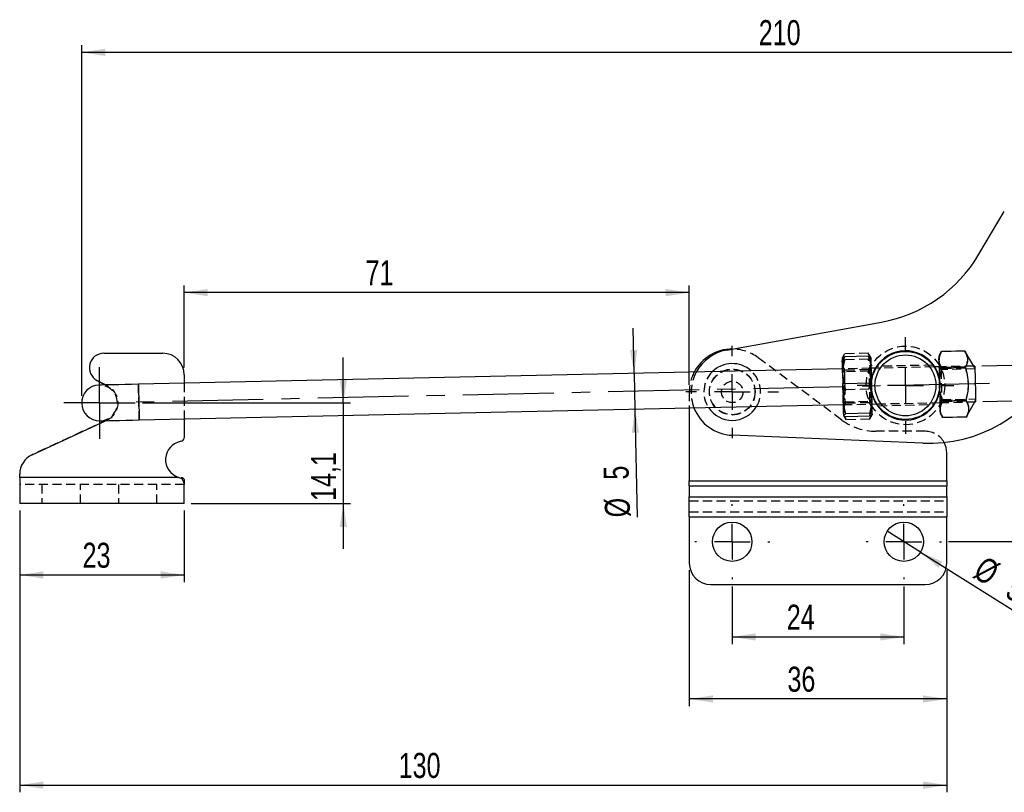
# Model space of a CAD drawing. Extents: x 82 to 397, y 14 to 279.
# Tile 4 of 38: x 83 to 220, y 171 to 279. Entities that reach past the tile are written whole.
import ezdxf

# ---------------------------------------------------------------- set-up
doc = ezdxf.new("R2010")
doc.units = 0
doc.linetypes.add('CENTERX2', pattern=[20.32, 12.7, -2.54, 2.54, -2.54])
doc.linetypes.add('HIDDEN', pattern=[1.905, 1.27, -0.635])
doc.layers.get('0').update_dxf_attribs({"linetype": 'CONTINUOUS'})
doc.styles.add('SLDTEXTSTYLE0', font='TXT', dxfattribs={"width": 0.75})
doc.dimstyles.new('SLDDIMSTYLE0', dxfattribs={"dimtxt": 3.5, "dimasz": 3.302, "dimexe": 0, "dimexo": 0.0625, "dimgap": 0.875, "dimtad": 1, "dimdec": 1, "dimrnd": 1e-09, "dimzin": 12, "dimtxsty": 'SLDTEXTSTYLE0', "dimsah": 1, "dimcen": 0.09, "dimazin": 3, "dimtfac": 1, "dimtdec": 1, "dimtmove": 0, "dimatfit": 3, "dimtolj": 1, "dimtzin": 12})
doc.dimstyles.new('SLDDIMSTYLE1', dxfattribs={"dimtxt": 3.5, "dimasz": 3.302, "dimexe": 0, "dimexo": 0.0625, "dimgap": 0.875, "dimtad": 1, "dimdec": 0, "dimrnd": 1e-09, "dimzin": 12, "dimtxsty": 'SLDTEXTSTYLE0', "dimsah": 1, "dimcen": 0.09, "dimazin": 3, "dimtfac": 1, "dimtofl": 0, "dimtmove": 0, "dimatfit": 3, "dimtolj": 1, "dimtzin": 12})
doc.dimstyles.new('SLDDIMSTYLE2', dxfattribs={"dimtxt": 3.5, "dimasz": 3.302, "dimexe": 0, "dimexo": 0.0625, "dimgap": 0.875, "dimtad": 1, "dimdec": 3, "dimrnd": 1e-09, "dimzin": 12, "dimtxsty": 'SLDTEXTSTYLE0', "dimsah": 1, "dimcen": 0.09, "dimazin": 3, "dimtfac": 1, "dimtdec": 3, "dimtofl": 0, "dimtmove": 0, "dimatfit": 3, "dimtolj": 1, "dimtzin": 12})
doc.dimstyles.new('SLDDIMSTYLE3', dxfattribs={"dimtxt": 3.5, "dimasz": 3.302, "dimexe": 0, "dimexo": 0.0625, "dimgap": 0.875, "dimtad": 1, "dimdec": 3, "dimrnd": 1e-09, "dimzin": 12, "dimtxsty": 'SLDTEXTSTYLE0', "dimsah": 1, "dimcen": 0.09, "dimazin": 3, "dimtfac": 1, "dimtdec": 3, "dimtmove": 0, "dimatfit": 3, "dimtolj": 1, "dimtzin": 12})
doc.dimstyles.new('SLDDIMSTYLE4', dxfattribs={"dimtxt": 3.5, "dimasz": 3.302, "dimexe": 0, "dimexo": 0.0625, "dimgap": 0.875, "dimtad": 1, "dimdec": 3, "dimrnd": 1e-09, "dimzin": 12, "dimtxsty": 'SLDTEXTSTYLE0', "dimblk1": 'NONE', "dimsah": 1, "dimcen": 0, "dimazin": 3, "dimtfac": 1, "dimtdec": 3, "dimtmove": 0, "dimatfit": 3, "dimtolj": 1, "dimtzin": 12})

# ---------------------------------------------------------------- blocks, each defined once
blk = doc.blocks.new('_D')
at = {"color": 179, "linetype": 'CONTINUOUS'}
for p, q in [((127.88, 225.35), (127.88, 231.7)), ((99.79, 225.35), (128.88, 225.35)), ((127.88, 225.35), (127.88, 211.29)), ((106.62, 211.29), (128.88, 211.29)), ((127.88, 211.29), (127.88, 204.94))]:
    blk.add_line(p, q, dxfattribs=at)
for points in [[(127.88, 225.35), (128.39, 228.65), (127.37, 228.65)], [(127.88, 211.29), (127.37, 207.99), (128.39, 207.99)]]:
    blk.add_solid(points, dxfattribs=at)
at = {"color": 179, "linetype": 'CONTINUOUS', "insert": (123.37, 211.64, 0.1), "char_height": 3.5, "attachment_point": 1, "rotation": 90, "style": 'SLDTEXTSTYLE0'}
blk.add_mtext('14,1', dxfattribs=at)
blk = doc.blocks.new('_D_1')
at = {"color": 179, "linetype": 'CONTINUOUS'}
for p, q in [((279.96, 267.7), (309, 267.7)), ((308, 267.7), (308, 205.95)), ((212.52, 205.95), (309, 205.95))]:
    blk.add_line(p, q, dxfattribs=at)
for points in [[(308, 267.7), (307.49, 264.4), (308.51, 264.4)], [(308, 205.95), (308.51, 209.25), (307.49, 209.25)]]:
    blk.add_solid(points, dxfattribs=at)
at = {"color": 179, "linetype": 'CONTINUOUS', "insert": (303.49, 229.33, 0.1), "char_height": 3.5, "attachment_point": 1, "rotation": 90, "style": 'SLDTEXTSTYLE0'}
blk.add_mtext('62', dxfattribs=at)
blk = doc.blocks.new('_D_2')
at = {"color": 179, "linetype": 'CONTINUOUS'}
for p, q in [((91.29, 226.35), (91.29, 275.39)), ((301.74, 274.39), (91.29, 274.39)), ((301.74, 256.27), (301.74, 275.39))]:
    blk.add_line(p, q, dxfattribs=at)
for points in [[(91.29, 274.39), (94.59, 273.88), (94.59, 274.9)], [(301.74, 274.39), (298.44, 274.9), (298.44, 273.88)]]:
    blk.add_solid(points, dxfattribs=at)
at = {"color": 179, "linetype": 'CONTINUOUS', "insert": (185.98, 278.9, 0.1), "char_height": 3.5, "attachment_point": 1, "style": 'SLDTEXTSTYLE0'}
blk.add_mtext('210', dxfattribs=at)
blk = doc.blocks.new('_D_3')
at = {"color": 179, "linetype": 'CONTINUOUS'}
for p, q in [((176.27, 201.95), (176.27, 182.95)), ((212.27, 201.95), (212.27, 182.95)), ((212.27, 183.95), (176.27, 183.95))]:
    blk.add_line(p, q, dxfattribs=at)
for points in [[(176.27, 183.95), (179.57, 183.44), (179.57, 184.45)], [(212.27, 183.95), (208.97, 184.45), (208.97, 183.44)]]:
    blk.add_solid(points, dxfattribs=at)
at = {"color": 179, "linetype": 'CONTINUOUS', "insert": (189.99, 188.46, 0.1), "char_height": 3.5, "attachment_point": 1, "style": 'SLDTEXTSTYLE0'}
blk.add_mtext('36', dxfattribs=at)
blk = doc.blocks.new('_D_4')
at = {"color": 179, "linetype": 'CONTINUOUS'}
for p, q in [((82.62, 210.29), (82.62, 200.29)), ((105.62, 210.29), (105.62, 200.29)), ((82.62, 201.29), (105.62, 201.29))]:
    blk.add_line(p, q, dxfattribs=at)
for points in [[(82.62, 201.29), (85.92, 200.78), (85.92, 201.8)], [(105.62, 201.29), (102.32, 201.8), (102.32, 200.78)]]:
    blk.add_solid(points, dxfattribs=at)
at = {"color": 179, "linetype": 'CONTINUOUS', "insert": (91.41, 205.8, 0.1), "char_height": 3.5, "attachment_point": 1, "style": 'SLDTEXTSTYLE0'}
blk.add_mtext('23', dxfattribs=at)
blk = doc.blocks.new('_D_5')
at = {"color": 179, "linetype": 'CONTINUOUS'}
for p, q in [((82.62, 210.29), (82.62, 170.89)), ((212.27, 201.95), (212.27, 170.89)), ((82.62, 171.89), (212.27, 171.89))]:
    blk.add_line(p, q, dxfattribs=at)
for points in [[(82.62, 171.89), (85.92, 171.38), (85.92, 172.4)], [(212.27, 171.89), (208.97, 172.4), (208.97, 171.38)]]:
    blk.add_solid(points, dxfattribs=at)
at = {"color": 179, "linetype": 'CONTINUOUS', "insert": (135.62, 176.4, 0.1), "char_height": 3.5, "attachment_point": 1, "style": 'SLDTEXTSTYLE0'}
blk.add_mtext('130', dxfattribs=at)
blk = doc.blocks.new('_D_6')
at = {"color": 179, "linetype": 'CONTINUOUS'}
for p, q in [((234.51, 230.91), (234.37, 237.26)), ((217.2, 230.54), (235.51, 230.94)), ((234.62, 225.92), (234.51, 230.91)), ((217.31, 225.54), (235.62, 225.94)), ((234.62, 225.92), (234.89, 213.37))]:
    blk.add_line(p, q, dxfattribs=at)
for points in [[(234.51, 230.91), (234.95, 234.23), (233.93, 234.2)], [(234.62, 225.92), (234.18, 222.6), (235.2, 222.63)]]:
    blk.add_solid(points, dxfattribs=at)
at = {"color": 179, "linetype": 'CONTINUOUS', "char_height": 3.5, "attachment_point": 1, "rotation": 91.2464, "style": 'SLDTEXTSTYLE0'}
for s, insert in [('5', (230.21, 218.55, 0.1)), ('%%c', (230.38, 213.28, 0.1))]:
    blk.add_mtext(s, dxfattribs=dict(at, insert=insert))
blk = doc.blocks.new('_D_7')
at = {"color": 179, "linetype": 'CONTINUOUS'}
for p, q in [((182.27, 199.7), (182.27, 191.62)), ((206.27, 199.7), (206.27, 191.62)), ((182.27, 192.62), (206.27, 192.62))]:
    blk.add_line(p, q, dxfattribs=at)
for points in [[(182.27, 192.62), (185.57, 192.12), (185.57, 193.13)], [(206.27, 192.62), (202.97, 193.13), (202.97, 192.12)]]:
    blk.add_solid(points, dxfattribs=at)
at = {"color": 179, "linetype": 'CONTINUOUS', "insert": (189.9, 197.14, 0.1), "char_height": 3.5, "attachment_point": 1, "style": 'SLDTEXTSTYLE0'}
blk.add_mtext('24', dxfattribs=at)
blk = doc.blocks.new('_D_8')
at = {"color": 179, "linetype": 'CONTINUOUS'}
for q in [(203.94, 207.41), (227.59, 192.53)]:
    blk.add_line((208.6, 204.48), q, dxfattribs=at)
blk.add_solid([(208.6, 204.48), (211.12, 202.29), (211.66, 203.15)], dxfattribs=at)
at = {"color": 179, "linetype": 'CONTINUOUS', "char_height": 3.5, "attachment_point": 1, "rotation": 327.8321, "style": 'SLDTEXTSTYLE0'}
for s, insert in [('%%c', (217.63, 204.09, 0.1)), ('5,5', (222.13, 201.33, 0.1))]:
    blk.add_mtext(s, dxfattribs=dict(at, insert=insert))
blk = doc.blocks.new('_NONE')
blk = doc.blocks.new('_D_9')
at = {"color": 179, "linetype": 'CONTINUOUS'}
for p, q in [((168.56, 229.48), (168.42, 235.83)), ((168.56, 229.48), (168.66, 224.48)), ((168.66, 224.48), (168.99, 209.4))]:
    blk.add_line(p, q, dxfattribs=at)
for points in [[(168.56, 229.48), (168.99, 232.79), (167.98, 232.77)], [(168.66, 224.48), (168.23, 221.17), (169.24, 221.19)]]:
    blk.add_solid(points, dxfattribs=at)
at = {"color": 179, "linetype": 'CONTINUOUS', "char_height": 3.5, "attachment_point": 1, "rotation": 91.2464, "style": 'SLDTEXTSTYLE0'}
for s, insert in [('5', (164.31, 214.58, 0.1)), ('%%c', (164.48, 209.31, 0.1))]:
    blk.add_mtext(s, dxfattribs=dict(at, insert=insert))
blk = doc.blocks.new('_D_10')
at = {"color": 179, "linetype": 'CONTINUOUS'}
for p, q in [((105.62, 230.3), (105.62, 241.79)), ((176.27, 227.89), (176.27, 241.79)), ((176.27, 240.79), (105.62, 240.79))]:
    blk.add_line(p, q, dxfattribs=at)
for points in [[(105.62, 240.79), (108.92, 240.28), (108.92, 241.3)], [(176.27, 240.79), (172.97, 241.3), (172.97, 240.28)]]:
    blk.add_solid(points, dxfattribs=at)
at = {"color": 179, "linetype": 'CONTINUOUS', "insert": (130.98, 245.3, 0.1), "char_height": 3.5, "attachment_point": 1, "style": 'SLDTEXTSTYLE0'}
blk.add_mtext('71', dxfattribs=at)
blk = doc.blocks.new('SW_CENTERMARKSYMBOL_0')
at = {"color": 0, "linetype": 'CONTINUOUS'}
for p, q in [((0, 5), (0, 6.7625)), ((0, 0), (0, 2.5)), ((-5, 0), (-6.7625, 0)), ((0, 0), (-2.5, 0)), ((0, 0), (0, -2.5)), ((0, 0), (2.5, 0)), ((5, 0), (6.7625, 0)), ((0, -5), (0, -6.7625))]:
    blk.add_line(p, q, dxfattribs=at)
blk = doc.blocks.new('SW_CENTERMARKSYMBOL_1')
at = {"color": 0, "linetype": 'CONTINUOUS'}
for p, q in [((0, 5), (0, 6.46875)), ((0, 0), (0, 2.5)), ((-5, 0), (-6.46875, 0)), ((0, 0), (-2.5, 0)), ((0, 0), (0, -2.5)), ((0, 0), (2.5, 0)), ((5, 0), (6.46875, 0)), ((0, -5), (0, -6.46875))]:
    blk.add_line(p, q, dxfattribs=at)
blk = doc.blocks.new('SW_CENTERMARKSYMBOL_3')
at = {"color": 0, "linetype": 'CONTINUOUS'}
for p, q in [((0, 2.5), (0, 5)), ((0, 0), (0, 2.5)), ((-2.5, 0), (-5, 0)), ((0, 0), (-2.5, 0)), ((0, 0), (0, -2.5)), ((0, 0), (2.5, 0)), ((2.5, 0), (5, 0)), ((0, -2.5), (0, -5))]:
    blk.add_line(p, q, dxfattribs=at)
blk = doc.blocks.new('SW_CENTERMARKSYMBOL_4')
at = {"color": 0, "linetype": 'CONTINUOUS'}
for p, q in [((0, 5), (0, 5.25)), ((0, 0), (0, 2.5)), ((-5, 0), (-5.25, 0)), ((0, 0), (-2.5, 0)), ((0, 0), (0, -2.5)), ((0, 0), (2.5, 0)), ((5, 0), (5.25, 0)), ((0, -5), (0, -5.25))]:
    blk.add_line(p, q, dxfattribs=at)
blk = doc.blocks.new('SW_CENTERMARKSYMBOL_5')
at = {"color": 0, "linetype": 'CONTINUOUS'}
for p, q in [((0, 5), (0, 5.25)), ((0, 0), (0, 2.5)), ((-5, 0), (-5.25, 0)), ((0, 0), (-2.5, 0)), ((0, 0), (0, -2.5)), ((0, 0), (2.5, 0)), ((5, 0), (5.25, 0)), ((0, -5), (0, -5.25))]:
    blk.add_line(p, q, dxfattribs=at)

msp = doc.modelspace()

# ---------------------------------------------------------------- linework, layer by layer
at = {"color": 7, "linetype": 'CONTINUOUS'}
for p, q in [((216.7785, 246.1464), (220.3209, 252.1306)), ((181.4492, 232.7327), (203.1275, 236.6537)), ((94.3859, 232.3038), (102.6182, 232.3038)), ((201.2867, 231.8826), (198.002, 231.8111)), ((211.5145, 232.5329), (211.1708, 231.9065)), ((214.7992, 232.6044), (211.5145, 232.5329)), ((216.0683, 230.5127), (214.7992, 232.6044)), ((197.6816, 230.1126), (99.2299, 227.9705)), ((202.3894, 230.2151), (201.6807, 230.1996)), ((211.2034, 230.4068), (210.4946, 230.3914)), ((214.8494, 230.2955), (211.5647, 230.2241)), ((216.2022, 230.5156), (216.0683, 230.5127)), ((105.6182, 229.3038), (105.6182, 228.1095)), ((94.596, 227.8697), (93.4224, 228.5062)), ((201.3688, 228.1069), (198.0841, 228.0355)), ((99.3387, 222.9717), (197.7904, 225.1138)), ((176.27, 224.6456), (176.27, 214.481)), ((201.7894, 225.2008), (202.4982, 225.2162)), ((210.6034, 225.3926), (211.3122, 225.408)), ((214.9499, 225.6778), (211.6652, 225.6063)), ((215.0001, 223.369), (216.177, 225.5139)), ((216.177, 225.5139), (216.311, 225.5168)), ((105.6182, 223.1083), (105.6182, 220.4819)), ((201.46, 223.9168), (198.1753, 223.8453)), ((201.469, 223.5023), (198.1843, 223.4309)), ((211.3448, 223.9084), (211.7154, 223.2975)), ((215.0001, 223.369), (211.7154, 223.2975)), ((84.3545, 218.1045), (94.6127, 222.8689)), ((208.9068, 219.7231), (182.2671, 220.8337)), ((212.27, 214.481), (212.27, 218.3891)), ((82.6182, 214.9392), (82.6182, 215.3837)), ((82.6182, 214.9392), (82.6182, 211.2892)), ((104.8478, 214.9392), (82.6182, 214.9392)), ((105.1988, 214.7927), (104.8478, 214.9392)), ((105.1988, 214.8991), (105.1988, 214.7927)), ((105.6182, 214.6631), (105.6182, 213.9316)), ((105.6182, 211.2892), (105.6182, 213.9316)), ((176.27, 214.481), (212.27, 214.481)), ((176.27, 213.7739), (176.27, 214.481)), ((176.27, 213.7739), (212.27, 213.7739)), ((176.27, 213.7739), (176.27, 212.2384)), ((212.27, 214.481), (212.27, 213.7739)), ((212.27, 212.2384), (212.27, 213.7739)), ((176.27, 209.4099), (176.27, 212.2384)), ((176.27, 212.2384), (212.27, 212.2384)), ((212.27, 212.2384), (212.27, 209.4099)), ((105.6182, 211.2892), (82.6182, 211.2892)), ((176.27, 209.4099), (176.27, 202.9453)), ((176.27, 209.4099), (212.27, 209.4099)), ((212.27, 202.9453), (212.27, 209.4099)), ((179.27, 199.9453), (209.27, 199.9453))]:
    msp.add_line(p, q, dxfattribs=at)
at = {"color": 7, "linetype": 'HIDDEN'}
for p, q in [((197.6068, 222.9678), (185.8486, 231.705)), ((197.9927, 232.2387), (197.649, 231.6123)), ((197.649, 231.6123), (197.6493, 231.5961)), ((201.2774, 232.3102), (197.9927, 232.2387)), ((201.2957, 231.4681), (198.011, 231.3967)), ((201.648, 231.6993), (201.2774, 232.3102)), ((201.648, 231.6993), (201.6484, 231.6831)), ((214.7992, 232.6033), (211.5145, 232.5318)), ((211.5151, 232.534), (211.5145, 232.5329)), ((214.7992, 232.6044), (214.7985, 232.6055)), ((201.6807, 230.1996), (197.6816, 230.1126)), ((197.9502, 229.7184), (197.6822, 230.0839)), ((201.3276, 230.0013), (198.0429, 229.9299)), ((201.6813, 230.1709), (201.4295, 229.7941)), ((210.4946, 230.3914), (202.3894, 230.2151)), ((210.3324, 230.6379), (202.5492, 230.4686)), ((216.0683, 230.5127), (211.2034, 230.4068)), ((211.472, 230.0126), (211.204, 230.3781)), ((216.2109, 230.1157), (211.472, 230.0126)), ((214.8475, 230.3824), (211.5628, 230.311)), ((214.8513, 230.2075), (211.5666, 230.1361)), ((216.2073, 230.2836), (216.0683, 230.5127)), ((201.4295, 229.7941), (197.9502, 229.7184)), ((93.4224, 228.5062), (95.0252, 227.637)), ((95.0252, 227.637), (94.596, 227.8697)), ((105.6182, 228.1095), (105.6182, 223.1083)), ((201.3869, 227.278), (198.1022, 227.2065)), ((176.27, 226.8891), (176.27, 224.6456)), ((211.5634, 225.8136), (216.3023, 225.9167)), ((197.7897, 225.1425), (198.0416, 225.5194)), ((197.7904, 225.1138), (201.7894, 225.2008)), ((198.0416, 225.5194), (201.5208, 225.5951)), ((201.4281, 225.3836), (198.1434, 225.3121)), ((201.5208, 225.5951), (201.7888, 225.2296)), ((202.4982, 225.2162), (210.6034, 225.3926)), ((202.6649, 224.9698), (210.4457, 225.1391)), ((211.3115, 225.4368), (211.5634, 225.8136)), ((211.3122, 225.408), (216.177, 225.5139)), ((214.948, 225.7658), (211.6633, 225.6943)), ((214.9518, 225.5909), (211.6671, 225.5195)), ((216.177, 225.5139), (216.3059, 225.7488)), ((197.8226, 223.6303), (197.823, 223.6142)), ((197.823, 223.6142), (198.1936, 223.0033)), ((201.4783, 223.0748), (201.822, 223.7012)), ((201.8217, 223.7173), (201.822, 223.7012)), ((215.0001, 223.3701), (211.7154, 223.2986)), ((211.7154, 223.2975), (211.7161, 223.2964)), ((214.9995, 223.3678), (215.0001, 223.369)), ((215.0001, 223.3701), (215.0247, 223.4258)), ((94.8808, 222.9934), (84.3545, 218.1045)), ((94.6127, 222.8689), (94.8808, 222.9934)), ((201.4783, 223.0748), (198.1936, 223.0033)), ((209.27, 221.3891), (202.3783, 221.3891)), ((104.8478, 214.9392), (82.6182, 214.9392)), ((105.6182, 213.9392), (82.6182, 213.9392)), ((85.7182, 213.9392), (85.7182, 211.2892)), ((91.1182, 211.2892), (91.1182, 213.9392)), ((96.4182, 213.9392), (96.4182, 211.2892)), ((101.8182, 211.2892), (101.8182, 213.9392)), ((105.6182, 213.9316), (105.6182, 213.9392)), ((176.27, 214.481), (212.27, 214.481)), ((176.27, 213.7739), (212.27, 213.7739)), ((176.27, 212.2384), (212.27, 212.2384)), ((176.27, 211.6526), (212.27, 211.6526)), ((176.27, 210.117), (212.27, 210.117)), ((176.27, 209.4099), (212.27, 209.4099))]:
    msp.add_line(p, q, dxfattribs=at)
at = {"color": 179, "linetype": 'CENTERX2'}
msp.add_line((218.2561, 228.0597), (97.2848, 225.4276), dxfattribs=at)
at = {"color": 7, "linetype": 'CONTINUOUS', "flags": 128}
for points in [[(197.6493, 231.5961), (197.649, 231.6089), (197.6503, 231.5533), (197.6529, 231.4303), (197.657, 231.242), (197.6625, 230.9916), (197.6692, 230.6834), (197.677, 230.3226), (197.6859, 229.9155)], [(201.6484, 231.6831), (201.6481, 231.6959), (201.6493, 231.6403), (201.652, 231.5173), (201.6561, 231.329), (201.6615, 231.0786), (201.6682, 230.7704), (201.6761, 230.4096), (201.6849, 230.0025)], [(211.1708, 231.9065), (211.1715, 231.8723), (211.1737, 231.7702), (211.1774, 231.6021), (211.1824, 231.3707)], [(211.1824, 231.3707), (211.1887, 231.0801), (211.1963, 230.7352), (211.2048, 230.3419), (211.2143, 229.907), (211.2245, 229.4378), (211.2353, 228.9425), (211.2464, 228.4294), (211.2578, 227.9074)], [(201.6849, 230.0025), (201.6947, 229.556), (201.7051, 229.0778), (201.716, 228.576), (201.7272, 228.0592), (201.7386, 227.5362), (201.7499, 227.0161), (201.761, 226.5077), (201.7716, 226.0196)], [(216.2022, 230.5156), (216.2041, 230.4304), (216.2095, 230.1807), (216.2181, 229.7835), (216.2294, 229.2659), (216.2425, 228.6631), (216.2566, 228.0162), (216.2707, 227.3693), (216.2838, 226.7665), (216.2951, 226.2488), (216.3037, 225.8516), (216.3091, 225.602), (216.311, 225.5168)], [(197.6859, 229.9155), (197.6956, 229.469), (197.706, 228.9908), (197.7169, 228.489), (197.7282, 227.9722), (197.7395, 227.4492), (197.7509, 226.9291), (197.7619, 226.4206), (197.7725, 225.9326)], [(99.2299, 227.9705), (98.2751, 227.9497), (97.3492, 227.9296), (96.4806, 227.9107), (95.6954, 227.8936), (95.0177, 227.8789), (94.4679, 227.8669), (94.0628, 227.8581), (93.8147, 227.8527), (93.7312, 227.8509)], [(211.2578, 227.9074), (211.2691, 227.3855), (211.2803, 226.8724), (211.2911, 226.3771), (211.3013, 225.9079), (211.3107, 225.473), (211.3193, 225.0797), (211.3268, 224.7348), (211.3331, 224.4441)], [(197.7725, 225.9326), (197.7825, 225.4733), (197.7917, 225.0507), (197.8, 224.6719), (197.8071, 224.3434), (197.8131, 224.0709), (197.8177, 223.8589), (197.8209, 223.7112), (197.8226, 223.6303)], [(201.7716, 226.0196), (201.7816, 225.5604), (201.7908, 225.1377), (201.799, 224.7589), (201.8062, 224.4304), (201.8121, 224.1579), (201.8167, 223.9459), (201.8199, 223.7982), (201.8217, 223.7173)], [(211.3331, 224.4441), (211.3382, 224.2128), (211.3418, 224.0446), (211.344, 223.9426), (211.3448, 223.9084)], [(93.84, 222.8521), (93.9235, 222.8539), (94.1716, 222.8593), (94.5767, 222.8681), (95.1264, 222.8801), (95.8042, 222.8948), (96.5893, 222.9119), (97.458, 222.9308), (98.3838, 222.9509), (99.3387, 222.9717)]]:
    msp.add_lwpolyline(points, dxfattribs=at)
at = {"color": 7, "linetype": 'HIDDEN', "flags": 128}
for points in [[(211.472, 230.0126), (211.4739, 229.9275), (211.4793, 229.6793), (211.4878, 229.288), (211.4987, 228.7853), (211.5112, 228.2119), (211.5242, 227.6143), (211.5367, 227.0409), (211.5476, 226.5382), (211.5561, 226.1469), (211.5615, 225.8986), (211.5634, 225.8136)], [(197.9502, 229.7184), (197.9507, 229.6954), (197.9544, 229.524), (197.9615, 229.1982), (197.9714, 228.7445), (197.9832, 228.1996), (197.9961, 227.6077), (198.009, 227.0167), (198.0208, 226.4744), (198.0306, 226.0249), (198.0375, 225.7045), (198.0411, 225.5392), (198.0416, 225.5194)], [(201.4337, 229.5997), (201.43, 229.7711), (201.4295, 229.7941)], [(201.5208, 225.5951), (201.5204, 225.6149), (201.5168, 225.7802), (201.5098, 226.1006), (201.5, 226.5501), (201.4882, 227.0924), (201.4754, 227.6834), (201.4625, 228.2753), (201.4506, 228.8202), (201.4408, 229.2739), (201.4337, 229.5997)], [(99.3387, 222.9717), (99.3368, 223.0569), (99.3314, 223.3066), (99.3227, 223.7038), (99.3115, 224.2214), (99.2984, 224.8242), (99.2843, 225.4711), (99.2702, 226.118), (99.2571, 226.7208), (99.2458, 227.2385), (99.2372, 227.6357), (99.2318, 227.8854), (99.2299, 227.9705)]]:
    msp.add_lwpolyline(points, dxfattribs=at)
at = {"color": 8, "linetype": 'CONTINUOUS', "flags": 128}
msp.add_lwpolyline([(99.2299, 227.9705), (99.2318, 227.8854), (99.2372, 227.6357), (99.2458, 227.2385), (99.2571, 226.7208), (99.2702, 226.118), (99.2843, 225.4711), (99.2984, 224.8242), (99.3115, 224.2214), (99.3227, 223.7038), (99.3314, 223.3066), (99.3368, 223.0569), (99.3387, 222.9717)], dxfattribs=at)
at = {"color": 7, "linetype": 'HIDDEN'}
for centre, radius in [((206.4964, 227.8038), 5.5), ((182.27, 226.8891), 3.2), ((182.27, 226.8891), 3.175), ((182.27, 226.8891), 1.5)]:
    msp.add_circle(centre, radius, dxfattribs=at)
at = {"color": 7, "linetype": 'CONTINUOUS'}
for centre, radius in [((206.4964, 227.8038), 4.7625), ((206.4964, 227.8038), 4.2625), ((182.27, 205.9453), 2.75), ((206.27, 205.9453), 2.75)]:
    msp.add_circle(centre, radius, dxfattribs=at)
for centre, radius, start, end in [((199.5679, 256.3343), 20, 280.252247, 329.376315), ((182.27, 226.8891), 6, 89.590927, 152.478738), ((182.517, 226.8285), 6, 100.252247, 151.758051), ((94.386, 230.2828), 2.021, 90, 241.52583), ((102.6182, 229.3038), 3, 0, 90), ((206.4964, 227.8038), 4.85, 32.274915, 150.217977), ((182.27, 226.8891), 3.9688, 47.929821, 134.563071), ((209.7399, 239.7057), 20, 267.612674, 332.398658), ((93.7856, 225.3515), 2.5, 91.246446, 271.246446), ((182.517, 226.8285), 6, 201.189499, 267.612674), ((182.27, 226.8891), 3.9688, 213.405323, 270), ((182.27, 226.8891), 3.9688, 270, 329.08757), ((206.4964, 227.8038), 4.85, 212.274915, 330.217977), ((105.1182, 220.4819), 0.5, 279.281799, 0), ((105.6182, 217.4224), 2.6, 99.281799, 252.764996), ((209.27, 218.3891), 3, 0, 28.558874), ((85.6182, 215.3837), 3, 114.912156, 180), ((179.27, 202.9453), 3, 180, 270), ((209.27, 202.9453), 3, 270, 0)]:
    msp.add_arc(centre, radius, start, end, dxfattribs=at)
at = {"color": 7, "linetype": 'HIDDEN'}
for centre, radius, start, end in [((182.27, 226.8891), 6, 53.384809, 89.590927), ((206.4964, 227.8038), 4.85, 150.217977, 180), ((206.4964, 227.8038), 4.85, 330.217977, 32.274915), ((182.27, 226.8891), 6, 152.478738, 180), ((182.517, 226.8285), 6, 151.758051, 201.189499), ((182.27, 226.8891), 3.9688, 134.563071, 213.405323), ((182.27, 226.8891), 3.9688, 329.08757, 47.929821), ((93.7856, 225.3515), 2.5, 271.246446, 91.246446), ((93.7856, 225.3515), 2.6, 294.912156, 61.52583), ((206.4964, 227.8038), 4.85, 180, 212.274915), ((202.3783, 229.3891), 8, 233.384809, 270), ((209.27, 218.3891), 3, 28.558874, 90)]:
    msp.add_arc(centre, radius, start, end, dxfattribs=at)
at = {"color": 7, "linetype": 'CONTINUOUS'}
for points, knots in [([(198.002, 231.8111), (197.9029, 231.7753), (197.7029, 231.703), (197.6673, 231.632), (197.6493, 231.5961)], [0, 0, 0, 0, 0.49545781, 1, 1, 1, 1]), ([(197.6859, 229.9155), (197.6853, 229.9603), (197.6812, 230.2992), (197.7453, 230.9398), (197.9159, 231.5189), (198.002, 231.8111)], [0, 0, 0, 0, 0.07004754, 0.53076241, 1, 1, 1, 1]), ([(201.2867, 231.8826), (201.3932, 231.5782), (201.6081, 230.9638), (201.6592, 230.3249), (201.6849, 230.0025)], [0, 0, 0, 0, 0.49545804, 1, 1, 1, 1]), ([(201.6484, 231.6831), (201.6478, 231.688), (201.6438, 231.7252), (201.5643, 231.7936), (201.3798, 231.8528), (201.2867, 231.8826)], [0, 0, 0, 0, 0.07004739, 0.53076242, 1, 1, 1, 1]), ([(211.1824, 231.3707), (211.1823, 231.3981), (211.181, 231.6054), (211.2505, 231.9978), (211.4259, 232.3534), (211.5145, 232.5329)], [0, 0, 0, 0, 0.07004737, 0.53076218, 1, 1, 1, 1]), ([(211.5647, 230.2241), (211.4608, 230.4094), (211.2511, 230.7834), (211.2055, 231.1738), (211.1824, 231.3707)], [0, 0, 0, 0, 0.49545791, 1, 1, 1, 1]), ([(214.7992, 232.6044), (214.9067, 232.4062), (215.1241, 232.0057), (215.2134, 231.4071), (215.1139, 230.8308), (214.9381, 230.475), (214.8494, 230.2955)], [0, 0, 0, 0, 0.26459513, 0.534927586, 0.765332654, 1, 1, 1, 1]), ([(201.6849, 230.0025), (201.6855, 229.9578), (201.6896, 229.6189), (201.6255, 228.9783), (201.4549, 228.3991), (201.3688, 228.1069)], [0, 0, 0, 0, 0.07004757, 0.53076263, 1, 1, 1, 1]), ([(211.2578, 227.9074), (211.2886, 228.5185), (211.328, 229.3015), (211.5221, 230.058), (211.5647, 230.2241)], [0, 0, 0, 0, 0.78047682, 1, 1, 1, 1]), ([(214.8494, 230.2955), (214.8984, 230.1314), (215.0598, 229.5905), (215.2443, 228.6382), (215.2947, 227.2387), (215.0787, 226.2608), (214.9499, 225.6778)], [0, 0, 0, 0, 0.10969117, 0.36148002, 0.61934052, 1, 1, 1, 1]), ([(198.0841, 228.0355), (197.9776, 228.3399), (197.7627, 228.9543), (197.7116, 229.5932), (197.6859, 229.9155)], [0, 0, 0, 0, 0.49545783, 1, 1, 1, 1]), ([(197.7725, 225.9326), (197.8046, 226.4872), (197.8456, 227.1978), (198.0412, 227.8847), (198.0841, 228.0355)], [0, 0, 0, 0, 0.78047666, 1, 1, 1, 1]), ([(201.3688, 228.1069), (201.4183, 227.9582), (201.6436, 227.2804), (201.7155, 226.5723), (201.7716, 226.0196)], [0, 0, 0, 0, 0.21952323, 1, 1, 1, 1]), ([(211.6652, 225.6063), (211.5075, 226.183), (211.3005, 226.9402), (211.266, 227.7211), (211.2578, 227.9074)], [0, 0, 0, 0, 0.76144891, 1, 1, 1, 1]), ([(198.1753, 223.8453), (198.0188, 224.3682), (197.8133, 225.055), (197.7804, 225.7636), (197.7725, 225.9326)], [0, 0, 0, 0, 0.76144881, 1, 1, 1, 1]), ([(201.7716, 226.0196), (201.7711, 225.8504), (201.769, 225.1411), (201.5936, 224.446), (201.46, 223.9168)], [0, 0, 0, 0, 0.23855134, 1, 1, 1, 1]), ([(211.3331, 224.4441), (211.333, 224.4715), (211.3317, 224.6788), (211.4012, 225.0712), (211.5767, 225.4269), (211.6652, 225.6063)], [0, 0, 0, 0, 0.07004765, 0.53076228, 1, 1, 1, 1]), ([(214.9499, 225.6778), (215.0574, 225.4797), (215.2748, 225.0791), (215.3642, 224.4805), (215.2647, 223.9043), (215.0888, 223.5485), (215.0001, 223.369)], [0, 0, 0, 0, 0.264595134, 0.534927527, 0.765332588, 1, 1, 1, 1]), ([(197.8226, 223.6303), (197.823, 223.6352), (197.8254, 223.6725), (197.9019, 223.7443), (198.0836, 223.8114), (198.1753, 223.8453)], [0, 0, 0, 0, 0.07004735, 0.53076261, 1, 1, 1, 1]), ([(198.1843, 223.4309), (198.0838, 223.4623), (197.8808, 223.5259), (197.8421, 223.5953), (197.8226, 223.6303)], [0, 0, 0, 0, 0.495458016, 1, 1, 1, 1]), ([(201.46, 223.9168), (201.5606, 223.8853), (201.7635, 223.8218), (201.8022, 223.7523), (201.8217, 223.7173)], [0, 0, 0, 0, 0.49545799, 1, 1, 1, 1]), ([(201.8217, 223.7173), (201.8214, 223.7124), (201.819, 223.6751), (201.7425, 223.6033), (201.5607, 223.5362), (201.469, 223.5023)], [0, 0, 0, 0, 0.07004739, 0.53076223, 1, 1, 1, 1]), ([(211.7154, 223.2975), (211.6115, 223.4828), (211.4018, 223.8568), (211.3562, 224.2472), (211.3331, 224.4441)], [0, 0, 0, 0, 0.49545795, 1, 1, 1, 1]), ([(105.6182, 214.6631), (105.6134, 214.6768), (105.6036, 214.7046), (105.5642, 214.7575), (105.4379, 214.8492), (105.3006, 214.8778), (105.1988, 214.8991)], [0, 0, 0, 0, 0.0881454, 0.18026611, 0.39266414, 1, 1, 1, 1]), ([(105.6182, 213.9316), (105.6077, 214.026), (105.588, 214.203), (105.5028, 214.4481), (105.3776, 214.6531), (105.2576, 214.7468), (105.1988, 214.7927)], [0, 0, 0, 0, 0.29231564, 0.54801579, 0.77871523, 1, 1, 1, 1])]:
    msp.add_open_spline(points, degree=3, knots=knots, dxfattribs=at)
at = {"color": 7, "linetype": 'HIDDEN'}
for points, knots in [([(197.6493, 231.5961), (197.6499, 231.5912), (197.6539, 231.5541), (197.7334, 231.4857), (197.9179, 231.4265), (198.011, 231.3967)], [0, 0, 0, 0, 0.07004776, 0.53076261, 1, 1, 1, 1]), ([(197.6606, 231.0765), (197.6605, 231.1039), (197.6592, 231.3111), (197.7287, 231.7036), (197.9041, 232.0592), (197.9927, 232.2387)], [0, 0, 0, 0, 0.07004735, 0.5307624, 1, 1, 1, 1]), ([(198.011, 231.3967), (197.9681, 231.2459), (197.7725, 230.559), (197.7314, 229.8484), (197.6994, 229.2938)], [0, 0, 0, 0, 0.21952327, 1, 1, 1, 1]), ([(201.2774, 232.3102), (201.3813, 232.1249), (201.591, 231.7508), (201.6367, 231.3605), (201.6597, 231.1635)], [0, 0, 0, 0, 0.4954579, 1, 1, 1, 1]), ([(201.2957, 231.4681), (201.3948, 231.504), (201.5948, 231.5763), (201.6304, 231.6473), (201.6484, 231.6831)], [0, 0, 0, 0, 0.4954576, 1, 1, 1, 1]), ([(201.6985, 229.3808), (201.6424, 229.9335), (201.5705, 230.6416), (201.3452, 231.3194), (201.2957, 231.4681)], [0, 0, 0, 0, 0.78047678, 1, 1, 1, 1]), ([(211.1815, 231.4136), (211.1814, 231.4399), (211.1803, 231.6393), (211.2449, 231.9979), (211.4102, 232.3218), (211.489, 232.476)], [0, 0, 0, 0, 0.07376192, 0.55890917, 1, 1, 1, 1]), ([(211.5628, 230.311), (211.4591, 230.4891), (211.2497, 230.8487), (211.2044, 231.2242), (211.1815, 231.4136)], [0, 0, 0, 0, 0.49545764, 1, 1, 1, 1]), ([(211.5145, 232.5318), (211.4189, 232.3351), (211.226, 231.9381), (211.1977, 231.5314), (211.1834, 231.3262)], [0, 0, 0, 0, 0.495458, 1, 1, 1, 1]), ([(215.1192, 231.7772), (215.1033, 231.8696), (215.055, 232.1512), (214.902, 232.4216), (214.7992, 232.6033)], [0, 0, 0, 0, 0.32813581, 1, 1, 1, 1]), ([(198.0429, 229.9299), (197.939, 230.1152), (197.7293, 230.4892), (197.6837, 230.8796), (197.6606, 231.0765)], [0, 0, 0, 0, 0.49545778, 1, 1, 1, 1]), ([(201.6597, 231.1635), (201.6598, 231.1362), (201.6611, 230.9289), (201.5916, 230.5365), (201.4162, 230.1808), (201.3276, 230.0013)], [0, 0, 0, 0, 0.07004738, 0.53076259, 1, 1, 1, 1]), ([(201.3276, 230.0013), (201.3774, 229.8373), (201.6042, 229.0899), (201.6777, 228.3094), (201.735, 227.7002)], [0, 0, 0, 0, 0.21952326, 1, 1, 1, 1]), ([(211.1834, 231.3262), (211.1844, 231.2978), (211.1923, 231.0829), (211.2792, 230.6791), (211.4702, 230.3182), (211.5666, 230.1361)], [0, 0, 0, 0, 0.07004742, 0.53076231, 1, 1, 1, 1]), ([(211.2559, 227.9949), (211.2867, 228.6058), (211.3261, 229.3886), (211.5202, 230.1449), (211.5628, 230.311)], [0, 0, 0, 0, 0.78047687, 1, 1, 1, 1]), ([(214.8475, 230.3824), (214.8965, 230.2183), (215.0579, 229.6775), (215.2424, 228.7255), (215.2928, 227.3263), (215.0768, 226.3487), (214.948, 225.7658)], [0, 0, 0, 0, 0.10969111, 0.36147989, 0.6193405, 1, 1, 1, 1]), ([(214.8513, 230.2075), (214.9586, 230.4175), (215.1177, 230.7287), (215.136, 231.0473), (215.142, 231.151)], [0, 0, 0, 0, 0.67480292, 1, 1, 1, 1]), ([(197.6994, 229.2938), (197.7073, 229.1248), (197.7402, 228.4162), (197.9457, 227.7295), (198.1022, 227.2065)], [0, 0, 0, 0, 0.2385513, 1, 1, 1, 1]), ([(197.736, 227.6132), (197.7668, 228.2243), (197.8062, 229.0073), (198.0003, 229.7638), (198.0429, 229.9299)], [0, 0, 0, 0, 0.78047675, 1, 1, 1, 1]), ([(201.3869, 227.278), (201.5205, 227.8072), (201.6959, 228.5023), (201.698, 229.2116), (201.6985, 229.3808)], [0, 0, 0, 0, 0.76144867, 1, 1, 1, 1]), ([(198.1434, 225.3121), (197.9857, 225.8888), (197.7787, 226.646), (197.7442, 227.4269), (197.736, 227.6132)], [0, 0, 0, 0, 0.76144892, 1, 1, 1, 1]), ([(201.7851, 225.3979), (201.7837, 225.4426), (201.7731, 225.7814), (201.6812, 226.4187), (201.4856, 226.9898), (201.3869, 227.278)], [0, 0, 0, 0, 0.070047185, 0.530762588, 1, 1, 1, 1]), ([(201.735, 227.7002), (201.7349, 227.5138), (201.7344, 226.7321), (201.5605, 225.9665), (201.4281, 225.3836)], [0, 0, 0, 0, 0.23855119, 1, 1, 1, 1]), ([(211.6633, 225.6943), (211.5056, 226.2708), (211.2986, 227.0279), (211.2641, 227.8086), (211.2559, 227.9949)], [0, 0, 0, 0, 0.76144881, 1, 1, 1, 1]), ([(198.1022, 227.2065), (198.009, 226.8978), (197.821, 226.2746), (197.7978, 225.6341), (197.7861, 225.3109)], [0, 0, 0, 0, 0.49545792, 1, 1, 1, 1]), ([(197.7861, 225.3109), (197.7875, 225.2662), (197.7981, 224.9274), (197.89, 224.2902), (198.0856, 223.719), (198.1843, 223.4309)], [0, 0, 0, 0, 0.07004735, 0.53076257, 1, 1, 1, 1]), ([(197.8113, 224.1499), (197.8112, 224.1773), (197.8099, 224.3846), (197.8794, 224.777), (198.0549, 225.1327), (198.1434, 225.3121)], [0, 0, 0, 0, 0.07004732, 0.5307625, 1, 1, 1, 1]), ([(201.4281, 225.3836), (201.532, 225.1983), (201.7417, 224.8243), (201.7874, 224.4339), (201.8104, 224.237)], [0, 0, 0, 0, 0.49545787, 1, 1, 1, 1]), ([(201.469, 223.5023), (201.5622, 223.8111), (201.7502, 224.4343), (201.7734, 225.0748), (201.7851, 225.3979)], [0, 0, 0, 0, 0.495458, 1, 1, 1, 1]), ([(211.3322, 224.4887), (211.332, 224.5171), (211.3305, 224.7322), (211.3997, 225.1393), (211.5749, 225.5082), (211.6633, 225.6943)], [0, 0, 0, 0, 0.07004698, 0.53076219, 1, 1, 1, 1]), ([(211.7154, 223.2986), (211.6113, 223.491), (211.4013, 223.8792), (211.3554, 224.2843), (211.3322, 224.4887)], [0, 0, 0, 0, 0.49545767, 1, 1, 1, 1]), ([(211.6671, 225.5195), (211.5712, 225.3369), (211.3776, 224.9686), (211.3487, 224.5915), (211.3341, 224.4013)], [0, 0, 0, 0, 0.49545831, 1, 1, 1, 1]), ([(214.948, 225.7658), (215.0557, 225.5601), (215.2734, 225.1443), (215.3632, 224.5231), (215.2642, 223.9253), (215.0887, 223.5563), (215.0001, 223.3701)], [0, 0, 0, 0, 0.26459523, 0.53492754, 0.76533279, 1, 1, 1, 1]), ([(198.1936, 223.0033), (198.0897, 223.1886), (197.88, 223.5626), (197.8344, 223.953), (197.8113, 224.1499)], [0, 0, 0, 0, 0.495457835, 1, 1, 1, 1]), ([(201.8104, 224.237), (201.8106, 224.2096), (201.8118, 224.0023), (201.7423, 223.6099), (201.5669, 223.2542), (201.4783, 223.0748)], [0, 0, 0, 0, 0.0700473, 0.5307623, 1, 1, 1, 1]), ([(211.3341, 224.4013), (211.3351, 224.375), (211.3427, 224.1757), (211.4228, 223.8202), (211.6021, 223.5039), (211.6875, 223.3533)], [0, 0, 0, 0, 0.07376213, 0.55890961, 1, 1, 1, 1])]:
    msp.add_open_spline(points, degree=3, knots=knots, dxfattribs=at)

# ---------------------------------------------------------------- block references
at = {"color": 179, "linetype": 'CONTINUOUS'}
for name, p in [('SW_CENTERMARKSYMBOL_0', (206.4964, 227.8038)), ('SW_CENTERMARKSYMBOL_1', (182.27, 226.8891)), ('SW_CENTERMARKSYMBOL_3', (93.7856, 225.3515)), ('SW_CENTERMARKSYMBOL_4', (182.27, 205.9453)), ('SW_CENTERMARKSYMBOL_5', (206.27, 205.9453))]:
    msp.add_blockref(name, p, dxfattribs=at)

# ---------------------------------------------------------------- dimensions: what is measured, and where the dimension line sits
for base, p1, p2, dimstyle, picture, middle in [((91.2856, 274.3902), (301.7431, 255.2749), (91.2856, 225.3515), 'SLDDIMSTYLE1', '_D_2', (191.2785, 274.3902)), ((105.6182, 201.2892), (82.6182, 211.2892), (105.6182, 211.2892), 'SLDDIMSTYLE2', '_D_4', (95.4169, 201.2892)), ((212.27, 171.8896), (82.6182, 211.2892), (212.27, 202.9453), 'SLDDIMSTYLE1', '_D_5', (140.9197, 171.8896)), ((206.27, 192.6238), (182.27, 200.6953), (206.27, 200.6953), 'SLDDIMSTYLE2', '_D_7', (193.9072, 192.6238))]:
    dim = msp.add_linear_dim(base=base, p1=p1, p2=p2, dimstyle=dimstyle, dxfattribs=at)
    dim.commit()
    dim.dimension.update_dxf_attribs({"geometry": picture, "text_midpoint": middle, "dimtype": 160})
for base, p1, p2, angle, dimstyle, picture, middle in [((307.9973, 205.9453), (278.9605, 267.6985), (211.52, 205.9453), 90, 'SLDDIMSTYLE1', '_D_1', (307.9973, 233.3413)), ((105.6182, 240.7903), (176.27, 226.8891), (105.6182, 229.3038), 0, 'SLDDIMSTYLE1', '_D_10', (134.9835, 240.7903)), ((127.8813, 211.2892), (98.7856, 225.3515), (105.6182, 211.2892), 90, 'SLDDIMSTYLE0', '_D', (127.8813, 217.588)), ((176.27, 183.9453), (212.27, 202.9453), (176.27, 202.9453), 0, 'SLDDIMSTYLE2', '_D_3', (193.9976, 183.9453))]:
    dim = msp.add_linear_dim(base=base, p1=p1, p2=p2, angle=angle, dimstyle=dimstyle, dxfattribs=at)
    dim.commit()
    dim.dimension.update_dxf_attribs({"geometry": picture, "text_midpoint": middle, "dimtype": 160})
for base, p1, p2, picture, middle in [((234.5119, 230.914), (216.311, 225.5168), (216.2022, 230.5156), '_D_6', (234.777, 218.7271)), ((168.6649, 224.4801), (216.2022, 230.5156), (216.311, 225.5168), '_D_9', (168.8765, 214.7567))]:
    dim = msp.add_linear_dim(base=base, p1=p1, p2=p2, angle=271.246446, text='%%c<>', dimstyle='SLDDIMSTYLE3', dxfattribs=at)
    dim.commit()
    dim.dimension.update_dxf_attribs({"geometry": picture, "text_midpoint": middle, "dimtype": 160})
dim = msp.add_diameter_dim_2p(p1=(203.9421, 207.4094), p2=(208.5978, 204.4812), dimstyle='SLDDIMSTYLE4', dxfattribs=at)
dim.commit()
dim.dimension.update_dxf_attribs({"geometry": '_D_8', "text_midpoint": (221.6007, 196.3031), "dimtype": 163})

doc.saveas('drawing.dxf')
